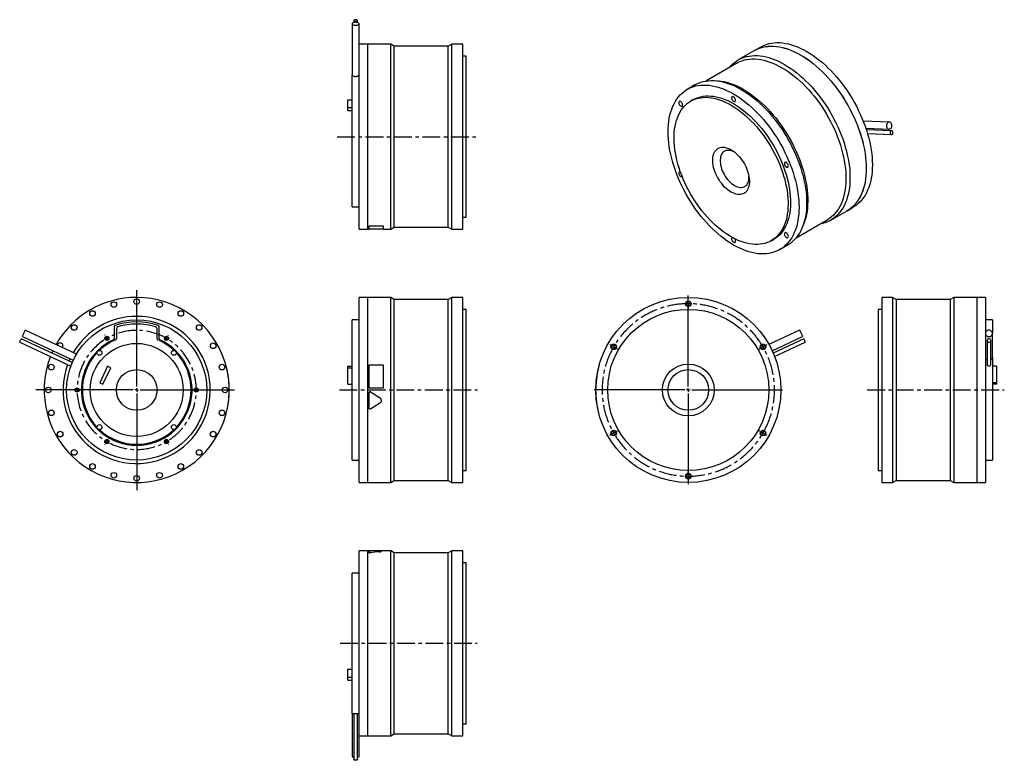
# Model space of a CAD drawing. Extents: x 141 to 1546, y 80 to 1137.
import ezdxf

# ---------------------------------------------------------------- set-up
doc = ezdxf.new("R2010")
doc.units = 0
doc.header["$LTSCALE"] = 2
doc.header["$MEASUREMENT"] = 0
doc.linetypes.add('CENTERX2', pattern=[20.32, 12.7, -2.54, 2.54, -2.54])
doc.layers.get('0').update_dxf_attribs({"linetype": 'CONTINUOUS'})

# ---------------------------------------------------------------- blocks, each defined once
blk = doc.blocks.new('SW_CENTERMARKSYMBOL_0')
at = {"color": 0, "linetype": 'Continuous'}
for p, q in [((0, 5), (0, 142.4)), ((-5, 0), (-143.9, 0)), ((0, 0), (-2.5, 0)), ((0, 0), (0, 2.5)), ((0, 0), (0, -2.5)), ((0, 0), (2.5, 0)), ((5, 0), (139.4, 0)), ((0, -5), (0, -142.8))]:
    blk.add_line(p, q, dxfattribs=at)
blk = doc.blocks.new('SW_CENTERMARKSYMBOL_2')
at = {"color": 6, "linetype": 'Continuous'}
for p, q in [((-2.5, 4.3), (-2.8, 4.8)), ((0, 0), (-1.2, 2.2)), ((0, 0), (1.2, -2.2)), ((85, 0), (83.8, -2.2)), ((85, 0), (86.2, 2.2)), ((87.5, 4.3), (87.8, 4.8)), ((2.5, -4.3), (2.8, -4.8)), ((82.5, -4.3), (82.2, -4.8)), ((-47.5, -73.6), (-48, -73.6)), ((-42.5, -73.6), (-45, -73.6)), ((-42.5, -73.6), (-40, -73.6)), ((-37.5, -73.6), (-37, -73.6)), ((122.5, -73.6), (122, -73.6)), ((127.5, -73.6), (125, -73.6)), ((127.5, -73.6), (130, -73.6)), ((132.5, -73.6), (133, -73.6)), ((-2.5, -151.6), (-2.8, -152)), ((0, -147.2), (-1.2, -149.4)), ((0, -147.2), (1.2, -145.1)), ((2.5, -142.9), (2.8, -142.5)), ((82.5, -142.9), (82.2, -142.5)), ((85, -147.2), (83.8, -145.1)), ((85, -147.2), (86.2, -149.4)), ((87.5, -151.6), (87.8, -152))]:
    blk.add_line(p, q, dxfattribs=at)
for start, end in [(118.3148, 120), (60, 61.6852), (120, 121.6852), (58.3148, 60), (178.3148, 180), (180, 181.6852), (0, 1.6852), (358.3148, 0), (238.3148, 240), (240, 241.6852), (298.3148, 300), (300, 301.6852)]:
    blk.add_arc((42.5, -73.6), 85, start, end, dxfattribs=at)
at = {"color": 6, "linetype": 'CENTERX2'}
for start, end in [(63.3703, 116.6297), (123.3703, 176.6297), (303.3703, 56.6297), (183.3703, 236.6297), (243.3703, 296.6297)]:
    blk.add_arc((42.5, -73.6), 85, start, end, dxfattribs=at)
blk = doc.blocks.new('SW_CENTERMARKSYMBOL_6')
at = {"color": 0, "linetype": 'Continuous'}
for p, q in [((0, 5), (0, 134.5)), ((-5, 0), (-134.5, 0)), ((0, 0), (-2.5, 0)), ((0, 0), (0, 2.5)), ((0, 0), (0, -2.5)), ((0, 0), (2.5, 0)), ((5, 0), (134.5, 0)), ((0, -5), (0, -134.5))]:
    blk.add_line(p, q, dxfattribs=at)
blk = doc.blocks.new('SW_CENTERMARKSYMBOL_7')
at = {"color": 6, "linetype": 'Continuous'}
for p, q in [((0, 5), (0, 6.5)), ((0, 0), (0, 2.5)), ((0, 0), (0, -2.5)), ((0, -5), (0, -6.5)), ((-110.9, -59), (-112.2, -58.2)), ((-106.5, -61.5), (-108.7, -60.2)), ((-106.5, -61.5), (-104.4, -62.8)), ((-102.2, -64), (-100.9, -64.8)), ((102.2, -64), (100.9, -64.8)), ((106.5, -61.5), (104.4, -62.8)), ((106.5, -61.5), (108.7, -60.2)), ((110.9, -59), (112.2, -58.2)), ((-102.2, -182), (-100.9, -181.2)), ((102.2, -182), (100.9, -181.2)), ((-110.9, -187), (-112.2, -187.8)), ((-106.5, -184.5), (-108.7, -185.8)), ((-106.5, -184.5), (-104.4, -183.2)), ((106.5, -184.5), (104.4, -183.2)), ((106.5, -184.5), (108.7, -185.8)), ((110.9, -187), (112.2, -187.8)), ((0, -241), (0, -239.5)), ((0, -246), (0, -243.5)), ((0, -246), (0, -248.5)), ((0, -251), (0, -252.5))]:
    blk.add_line(p, q, dxfattribs=at)
for start, end in [(90, 91.1645), (88.8355, 90), (150, 151.1645), (148.8355, 150), (30, 31.1645), (28.8355, 30), (208.8355, 210), (330, 331.1645), (210, 211.1645), (328.8355, 330), (268.8355, 270), (270, 271.1645)]:
    blk.add_arc((0, -123), 123, start, end, dxfattribs=at)
at = {"color": 6, "linetype": 'CENTERX2'}
for start, end in [(92.3291, 147.6709), (32.3291, 87.6709), (152.3291, 207.6709), (332.3291, 27.6709), (212.3291, 327.6709)]:
    blk.add_arc((0, -123), 123, start, end, dxfattribs=at)

msp = doc.modelspace()

# ---------------------------------------------------------------- linework, layer by layer
at = {"color": 7, "linetype": 'Continuous'}
for p, q in [((615.4, 1130.8), (615.4, 1058.2)), ((617.8, 1135.5), (617.8, 1132.6)), ((623.1, 1132.6), (623.1, 1135.5)), ((625.4, 1087.2), (625.4, 1130.8)), ((637.7, 1101.8), (625.4, 1101.8)), ((637.7, 969.8), (637.7, 1101.8)), ((637.8, 1100.8), (637.7, 1100.8)), ((670.5, 1101.8), (637.8, 1101.8)), ((637.8, 969.8), (637.8, 1101.8)), ((675.7, 1098.8), (670.5, 1101.8)), ((670.5, 969.8), (670.5, 1101.8)), ((752.7, 1098.8), (675.7, 1098.8)), ((675.7, 969.8), (675.7, 1098.8)), ((757.9, 1101.8), (752.7, 1098.8)), ((752.7, 969.8), (752.7, 1098.8)), ((773.4, 1101.8), (757.9, 1101.8)), ((757.9, 969.8), (757.9, 1101.8)), ((773.4, 969.8), (773.4, 1101.8)), ((1198.3, 1097.7), (1189.6, 1092.7)), ((625.4, 969.8), (625.4, 1087.2)), ((778.4, 1084.8), (773.4, 1084.8)), ((778.4, 969.8), (778.4, 1084.8)), ((1189.5, 1092.7), (1166.4, 1079.3)), ((1164.2, 1074.6), (1120.1, 1049.1)), ((615.4, 969.8), (615.4, 1058.2)), ((1104.6, 1043.7), (1093.6, 1037.3)), ((1141.7, 1048.6), (1137.3, 1049.3)), ((609.4, 1022.4), (615.4, 1022.4)), ((609.4, 1011.4), (609.4, 1022.4)), ((609.4, 1011.4), (615.4, 1011.4)), ((609.4, 1006.9), (609.4, 1011.4)), ((1102.1, 1022.6), (1098.6, 1020.6)), ((609.4, 1006.9), (615.4, 1006.9)), ((1381.8, 990.6), (1344.6, 992)), ((615.4, 869.8), (615.4, 969.8)), ((625.4, 837.8), (625.4, 969.8)), ((637.7, 837.8), (637.7, 969.8)), ((637.8, 837.8), (637.8, 969.8)), ((670.5, 837.8), (670.5, 969.8)), ((675.7, 840.8), (675.7, 969.8)), ((752.7, 840.8), (752.7, 969.8)), ((757.9, 837.8), (757.9, 969.8)), ((773.4, 837.8), (773.4, 969.8)), ((778.4, 854.8), (778.4, 969.8)), ((1348.3, 981.9), (1381.5, 980.6)), ((1385.1, 978), (1349.1, 979.4)), ((1350.7, 974.1), (1384.9, 972.7)), ((615.4, 869.8), (625.4, 869.8)), ((1298.4, 850.7), (1321.5, 864)), ((1321.6, 864.1), (1330.3, 869.1)), ((639.7, 842.8), (659.7, 842.8)), ((639.7, 842.8), (639.7, 842.7)), ((639.7, 837.7), (639.7, 842.7)), ((639.7, 842.7), (659.7, 842.7)), ((659.7, 842.8), (659.7, 842.7)), ((659.7, 842.7), (659.7, 837.7)), ((773.4, 854.8), (778.4, 854.8)), ((1249.1, 825.7), (1293.2, 851.2)), ((1257.8, 840.5), (1259.5, 844.7)), ((625.4, 837.8), (637.7, 837.8)), ((637.7, 838.8), (637.8, 838.8)), ((637.8, 837.8), (639.7, 837.8)), ((659.7, 837.7), (639.7, 837.7)), ((659.7, 837.8), (670.5, 837.8)), ((670.5, 837.8), (675.7, 840.8)), ((675.7, 840.8), (752.7, 840.8)), ((752.7, 840.8), (757.9, 837.8)), ((757.9, 837.8), (773.4, 837.8)), ((1213.6, 821.4), (1217.1, 823.4)), ((1225.6, 808.7), (1236.6, 815)), ((637.7, 740.5), (625.4, 740.5)), ((625.4, 476.5), (625.4, 740.5)), ((637.7, 476.5), (637.7, 740.5)), ((637.8, 739.5), (637.7, 739.5)), ((670.5, 740.5), (637.8, 740.5)), ((637.8, 476.5), (637.8, 740.5)), ((675.7, 737.5), (670.5, 740.5)), ((670.5, 476.5), (670.5, 740.5)), ((752.7, 737.5), (675.7, 737.5)), ((675.7, 479.5), (675.7, 737.5)), ((757.9, 740.5), (752.7, 737.5)), ((752.7, 479.5), (752.7, 737.5)), ((773.4, 740.5), (757.9, 740.5)), ((757.9, 476.5), (757.9, 740.5)), ((773.4, 476.5), (773.4, 740.5)), ((1386.4, 740.5), (1370.9, 740.5)), ((1370.9, 740.5), (1370.9, 476.5)), ((1391.6, 737.5), (1386.4, 740.5)), ((1386.4, 740.5), (1386.4, 476.5)), ((1468.6, 737.5), (1391.6, 737.5)), ((1391.6, 737.5), (1391.6, 479.5)), ((1473.8, 740.5), (1468.6, 737.5)), ((1468.6, 737.5), (1468.6, 479.5)), ((1506.5, 740.5), (1473.8, 740.5)), ((1473.8, 740.5), (1473.8, 476.5)), ((1506.5, 740.5), (1506.5, 476.5)), ((1506.6, 739.5), (1506.5, 739.5)), ((1518.9, 740.5), (1506.6, 740.5)), ((1506.6, 740.5), (1506.6, 476.5)), ((1518.9, 740.5), (1518.9, 689.2)), ((778.4, 723.5), (773.4, 723.5)), ((778.4, 493.5), (778.4, 723.5)), ((1370.9, 723.5), (1365.9, 723.5)), ((1365.9, 723.5), (1365.9, 493.5)), ((625.4, 708.5), (615.4, 708.5)), ((615.4, 508.5), (615.4, 708.5)), ((1528.9, 708.5), (1518.9, 708.5)), ((1528.9, 708.5), (1528.9, 689.2)), ((222.2, 659.7), (149.3, 693.7)), ((276.2, 698.7), (276.2, 682)), ((279.2, 695.7), (279.2, 681.7)), ((337.2, 681.7), (337.2, 695.7)), ((340.2, 682), (340.2, 698.7)), ((1253.9, 693.7), (1210.1, 673.2)), ((1518.9, 689.2), (1518.9, 668.8)), ((1528.9, 655.3), (1528.9, 689.2)), ((141.3, 676.6), (214.2, 642.6)), ((216.1, 647.6), (143.6, 681.4)), ((145.1, 684.6), (217.6, 650.8)), ((1214.7, 664.3), (1258.2, 684.6)), ((1259.7, 681.4), (1216.1, 661.1)), ((1218.1, 656.2), (1261.9, 676.6)), ((1521.3, 679), (1521.3, 645.1)), ((1526.6, 645.1), (1526.6, 679)), ((1518.9, 668.8), (1518.9, 476.5)), ((213, 652.9), (211.6, 649.7)), ((219.7, 655), (219.8, 655.3)), ((1528.9, 655.3), (1528.9, 508.5)), ((266.5, 642.3), (255.5, 618.7)), ((260.1, 616.6), (271.1, 640.2)), ((271.1, 640.2), (266.5, 642.3)), ((435.2, 644.5), (435.3, 644.5)), ((609.4, 642.3), (615.4, 642.3)), ((609.4, 640.2), (609.4, 642.3)), ((609.4, 640.2), (615.4, 640.2)), ((609.4, 616.6), (609.4, 640.2)), ((639.7, 644.5), (659.7, 644.5)), ((639.7, 611), (639.7, 644.5)), ((659.7, 644.5), (659.7, 611)), ((1534.9, 642.3), (1528.9, 642.3)), ((1534.9, 642.3), (1534.9, 618.7)), ((255.5, 618.7), (260.1, 616.6)), ((1534.9, 618.7), (1528.9, 618.7)), ((1534.9, 618.7), (1534.9, 616.6)), ((440.1, 611), (440.2, 611)), ((440.1, 604.8), (440.2, 604.8)), ((609.4, 616.6), (615.4, 616.6)), ((659.7, 611), (639.7, 611)), ((659.7, 611), (639.7, 611)), ((639.7, 611), (639.7, 611)), ((639.7, 604.8), (639.7, 604.8)), ((639.7, 582.2), (639.7, 604.8)), ((641.6, 605.8), (641.6, 605.8)), ((641.6, 605.8), (654.5, 597.8)), ((641.6, 605.8), (654.5, 597.9)), ((659.7, 611), (659.7, 611)), ((963.1, 611), (963, 611)), ((963.1, 605.8), (963, 605.8)), ((1534.9, 616.6), (1528.9, 616.6)), ((654.5, 597.9), (654.5, 597.8)), ((963.5, 597.9), (963.4, 597.8)), ((437.5, 582.2), (437.6, 582.2)), ((654.5, 589.2), (641.6, 581.2)), ((964.5, 589.2), (964.4, 589.2)), ((965.9, 581.2), (965.8, 581.2)), ((615.4, 508.5), (625.4, 508.5)), ((1518.9, 508.5), (1528.9, 508.5)), ((773.4, 493.5), (778.4, 493.5)), ((1365.9, 493.5), (1370.9, 493.5)), ((670.5, 476.5), (675.7, 479.5)), ((675.7, 479.5), (752.7, 479.5)), ((752.7, 479.5), (757.9, 476.5)), ((1386.4, 476.5), (1391.6, 479.5)), ((1391.6, 479.5), (1468.6, 479.5)), ((1468.6, 479.5), (1473.8, 476.5)), ((625.4, 476.5), (637.7, 476.5)), ((637.7, 477.5), (637.8, 477.5)), ((637.8, 476.5), (670.5, 476.5)), ((757.9, 476.5), (773.4, 476.5)), ((1370.9, 476.5), (1386.4, 476.5)), ((1473.8, 476.5), (1506.5, 476.5)), ((1506.5, 477.5), (1506.6, 477.5)), ((1506.6, 476.5), (1518.9, 476.5)), ((637.7, 379.1), (625.4, 379.1)), ((625.4, 115.1), (625.4, 379.1)), ((637.7, 115.1), (637.7, 379.1)), ((637.8, 378.1), (637.7, 378.1)), ((639.7, 379.1), (637.8, 379.1)), ((637.8, 115.1), (637.8, 379.1)), ((639.7, 376.5), (639.7, 379.1)), ((659.7, 379.1), (639.7, 379.1)), ((639.7, 376.4), (639.7, 376.5)), ((641.6, 376.2), (641.6, 376.3)), ((670.5, 379.1), (645.5, 379.1)), ((654.5, 377.6), (654.5, 377.7)), ((659.7, 379.1), (659.7, 379.1)), ((675.7, 376.1), (670.5, 379.1)), ((670.5, 115.1), (670.5, 379.1)), ((752.7, 376.1), (675.7, 376.1)), ((675.7, 118.1), (675.7, 376.1)), ((757.9, 379.1), (752.7, 376.1)), ((752.7, 118.1), (752.7, 376.1)), ((773.4, 379.1), (757.9, 379.1)), ((757.9, 115.1), (757.9, 379.1)), ((773.4, 115.1), (773.4, 379.1)), ((778.4, 362.1), (773.4, 362.1)), ((778.4, 132.1), (778.4, 362.1)), ((625.4, 347.1), (615.4, 347.1)), ((615.4, 147.1), (615.4, 347.1)), ((609.4, 210), (615.4, 210)), ((609.4, 199), (609.4, 210)), ((609.4, 199), (615.4, 199)), ((609.4, 194.4), (609.4, 199)), ((609.4, 194.4), (615.4, 194.4)), ((615.4, 147.1), (625.4, 147.1)), ((615.4, 147.1), (615.4, 86.1)), ((617.8, 147.1), (617.8, 81.3)), ((623.1, 81.3), (623.1, 147.1)), ((773.4, 132.1), (778.4, 132.1)), ((625.4, 115.1), (637.7, 115.1)), ((625.4, 86.1), (625.4, 115.1)), ((637.7, 116.1), (637.8, 116.1)), ((637.8, 115.1), (670.5, 115.1)), ((670.5, 115.1), (675.7, 118.1)), ((675.7, 118.1), (752.7, 118.1)), ((752.7, 118.1), (757.9, 115.1)), ((757.9, 115.1), (773.4, 115.1))]:
    msp.add_line(p, q, dxfattribs=at)
at = {"color": 6, "linetype": 'CENTERX2'}
for p, q in [((594, 969.8), (797, 969.8)), ((597.4, 608.5), (794.4, 608.5)), ((1350.4, 608.5), (1545.8, 608.5)), ((598.3, 247.1), (794.1, 247.1))]:
    msp.add_line(p, q, dxfattribs=at)
at = {"color": 6, "linetype": 'Continuous'}
msp.add_line((968.1, 644.5), (968, 644.5), dxfattribs=at)
at = {"color": 7, "linetype": 'Continuous'}
for points in [[(620.4, 1128.7), (621.7, 1128.8), (622.8, 1129), (623.9, 1129.3), (624.7, 1129.7), (625.2, 1130.2), (625.4, 1130.7), (625.3, 1131.2), (625, 1131.7), (624.3, 1132.2), (623.4, 1132.5), (622.3, 1132.8), (621.1, 1132.9), (619.8, 1132.9), (618.6, 1132.8), (617.5, 1132.5), (616.6, 1132.2), (615.9, 1131.7), (615.5, 1131.2), (615.4, 1130.7), (615.7, 1130.2), (616.2, 1129.7), (617, 1129.3), (618, 1129), (619.2, 1128.8), (620.4, 1128.7)], [(620.4, 1134.4), (621.3, 1134.5), (622.1, 1134.7), (622.7, 1135), (623, 1135.3), (623, 1135.7), (622.7, 1136.1), (622.1, 1136.4), (621.3, 1136.6), (620.4, 1136.7), (619.5, 1136.6), (618.7, 1136.4), (618.1, 1136.1), (617.8, 1135.7), (617.8, 1135.3), (618.1, 1135), (618.7, 1134.7), (619.5, 1134.5), (620.4, 1134.4)], [(1189.5, 1092.7), (1191.1, 1093.6), (1194.4, 1095.1), (1197.8, 1096.4), (1201.4, 1097.4), (1205, 1098.2), (1208.8, 1098.6), (1212.7, 1098.9), (1216.7, 1098.8), (1220.8, 1098.5), (1225, 1097.8), (1229.2, 1097), (1233.5, 1095.8), (1237.8, 1094.4), (1242.2, 1092.7), (1246.6, 1090.8), (1251.1, 1088.6), (1255.5, 1086.1)], [(1189.6, 1092.7), (1191.2, 1093.6), (1194.4, 1095.1), (1197.9, 1096.4), (1201.4, 1097.5), (1205.1, 1098.2), (1208.9, 1098.7), (1212.8, 1098.9), (1216.8, 1098.8), (1220.9, 1098.5), (1225, 1097.9), (1229.3, 1097), (1233.6, 1095.9), (1237.9, 1094.4), (1242.3, 1092.8), (1246.7, 1090.8), (1251.1, 1088.6), (1255.6, 1086.2)], [(1198.3, 1097.7), (1199.9, 1098.6), (1203.1, 1100.2), (1206.6, 1101.5), (1210.1, 1102.5), (1213.8, 1103.2), (1217.6, 1103.7), (1221.5, 1103.9), (1225.5, 1103.9), (1229.6, 1103.5), (1233.7, 1102.9), (1238, 1102), (1242.3, 1100.9), (1246.6, 1099.5), (1251, 1097.8), (1255.4, 1095.8), (1259.8, 1093.6), (1264.3, 1091.2)], [(1153.9, 1068.7), (1156.3, 1071.4), (1159, 1074), (1161.8, 1076.3), (1164.8, 1078.4), (1168, 1080.2), (1171.3, 1081.8), (1174.7, 1083), (1178.2, 1084.1), (1181.9, 1084.8), (1185.7, 1085.3), (1189.6, 1085.5), (1193.6, 1085.4), (1197.7, 1085.1), (1201.8, 1084.5), (1206.1, 1083.6), (1210.4, 1082.5), (1214.7, 1081), (1219.1, 1079.4), (1223.5, 1077.4), (1227.9, 1075.2), (1232.4, 1072.8)], [(1255.5, 1086.1), (1259.9, 1083.5), (1264.4, 1080.5), (1268.8, 1077.4), (1273.2, 1074), (1277.5, 1070.4), (1281.8, 1066.6), (1286, 1062.6), (1290.2, 1058.4), (1294.3, 1054), (1298.3, 1049.5), (1302.2, 1044.8), (1306, 1039.9), (1309.6, 1034.9), (1313.2, 1029.8), (1316.6, 1024.5), (1319.9, 1019.2), (1323.1, 1013.7), (1326, 1008.2), (1328.9, 1002.6), (1331.5, 997), (1334, 991.3), (1336.3, 985.6), (1338.5, 979.9), (1340.4, 974.1), (1342.2, 968.4), (1343.7, 962.7), (1345.1, 957), (1346.2, 951.4), (1347.2, 945.9), (1347.9, 940.4), (1348.4, 935), (1348.7, 929.7), (1348.8, 924.5), (1348.7, 919.4), (1348.4, 914.5), (1347.9, 909.7), (1347.2, 905.1), (1346.2, 900.6), (1345.1, 896.3), (1343.7, 892.2), (1342.2, 888.3), (1340.4, 884.6), (1338.5, 881.1), (1336.3, 877.8), (1334, 874.8), (1331.5, 872), (1328.9, 869.4), (1326, 867.1), (1323.1, 865), (1321.5, 864)], [(1255.6, 1086.2), (1260, 1083.5), (1264.4, 1080.6), (1268.9, 1077.4), (1273.2, 1074), (1277.6, 1070.4), (1281.9, 1066.6), (1286.1, 1062.6), (1290.3, 1058.4), (1294.3, 1054.1), (1298.3, 1049.5), (1302.2, 1044.8), (1306, 1039.9), (1309.7, 1034.9), (1313.3, 1029.8), (1316.7, 1024.6), (1320, 1019.2), (1323.1, 1013.8), (1326.1, 1008.3), (1328.9, 1002.7), (1331.6, 997), (1334.1, 991.3), (1336.4, 985.6), (1338.5, 979.9), (1340.5, 974.2), (1342.2, 968.4), (1343.8, 962.7), (1345.1, 957.1), (1346.3, 951.5), (1347.2, 945.9), (1348, 940.4), (1348.5, 935), (1348.8, 929.7), (1348.9, 924.5), (1348.8, 919.5), (1348.5, 914.5), (1348, 909.7), (1347.2, 905.1), (1346.3, 900.6), (1345.1, 896.3), (1343.8, 892.2), (1342.2, 888.3), (1340.5, 884.6), (1338.5, 881.1), (1336.4, 877.8), (1334.1, 874.8), (1331.6, 872), (1328.9, 869.4), (1326.1, 867.1), (1323.1, 865), (1321.6, 864.1)], [(1264.3, 1091.2), (1268.7, 1088.5), (1273.1, 1085.6), (1277.6, 1082.4), (1281.9, 1079.1), (1286.3, 1075.5), (1290.6, 1071.7), (1294.8, 1067.7), (1299, 1063.5), (1303, 1059.1), (1307, 1054.5), (1310.9, 1049.8), (1314.7, 1045), (1318.4, 1040), (1322, 1034.8), (1325.4, 1029.6), (1328.7, 1024.2), (1331.8, 1018.8), (1334.8, 1013.3), (1337.6, 1007.7), (1340.3, 1002.1), (1342.8, 996.4), (1345.1, 990.7), (1347.2, 984.9), (1349.2, 979.2), (1350.9, 973.5), (1352.5, 967.8), (1353.8, 962.1), (1355, 956.5), (1355.9, 950.9), (1356.7, 945.4), (1357.2, 940), (1357.5, 934.7), (1357.6, 929.5), (1357.5, 924.5), (1357.2, 919.5), (1356.7, 914.8), (1355.9, 910.1), (1355, 905.6), (1353.8, 901.4), (1352.5, 897.3), (1350.9, 893.3), (1349.2, 889.6), (1347.2, 886.1), (1345.1, 882.9), (1342.8, 879.8), (1340.3, 877), (1337.6, 874.4), (1334.8, 872.1), (1331.8, 870), (1330.3, 869.1)], [(1164.2, 1074.6), (1165.4, 1075.3), (1168.6, 1076.8), (1171.9, 1078.1), (1175.4, 1079.2), (1179.1, 1079.9), (1182.8, 1080.4), (1186.6, 1080.6), (1190.5, 1080.6), (1194.6, 1080.3), (1198.6, 1079.7), (1202.8, 1078.8), (1207, 1077.7), (1211.3, 1076.3), (1215.6, 1074.7), (1220, 1072.8), (1224.3, 1070.6), (1228.7, 1068.2)], [(1228.7, 1068.2), (1233.1, 1065.6), (1237.4, 1062.7), (1241.8, 1059.6), (1246.1, 1056.3), (1250.4, 1052.7), (1254.6, 1048.9), (1258.8, 1045), (1262.8, 1040.9), (1266.9, 1036.5), (1270.8, 1032), (1274.6, 1027.4), (1278.3, 1022.6), (1282, 1017.7), (1285.5, 1012.6), (1288.8, 1007.4), (1292, 1002.1), (1295.1, 996.8), (1298, 991.3), (1300.8, 985.8), (1303.4, 980.3), (1305.8, 974.6), (1308.1, 969), (1310.1, 963.4), (1312, 957.7), (1313.7, 952.1), (1315.2, 946.5), (1316.5, 940.9), (1317.6, 935.4), (1318.4, 929.9), (1319.1, 924.5), (1319.6, 919.2), (1319.9, 914.1), (1319.9, 909), (1319.8, 904), (1319.4, 899.2), (1318.8, 894.5), (1318, 890), (1317, 885.6), (1315.8, 881.5), (1314.5, 877.5), (1312.9, 873.7), (1311.1, 870.1), (1309.1, 866.7), (1307, 863.6), (1304.6, 860.7), (1302.1, 858), (1299.4, 855.5), (1296.6, 853.3), (1293.6, 851.4), (1293.2, 851.2)], [(1232.4, 1072.8), (1236.8, 1070.1), (1241.2, 1067.2), (1245.7, 1064), (1250, 1060.7), (1254.4, 1057.1), (1258.7, 1053.2), (1262.9, 1049.2), (1267.1, 1045), (1271.1, 1040.7), (1275.1, 1036.1), (1279, 1031.4), (1282.8, 1026.6), (1286.5, 1021.6), (1290.1, 1016.4), (1293.5, 1011.2), (1296.8, 1005.8), (1299.9, 1000.4), (1302.9, 994.9), (1305.7, 989.3), (1308.4, 983.6), (1310.9, 978), (1313.2, 972.2), (1315.3, 966.5), (1317.3, 960.8), (1319, 955), (1320.6, 949.3), (1321.9, 943.7), (1323.1, 938.1), (1324, 932.5), (1324.8, 927), (1325.3, 921.6), (1325.6, 916.3), (1325.7, 911.1), (1325.6, 906.1), (1325.3, 901.1), (1324.8, 896.3), (1324, 891.7), (1323.1, 887.2), (1321.9, 882.9), (1320.6, 878.8), (1319, 874.9), (1317.3, 871.2), (1315.3, 867.7), (1313.2, 864.5), (1310.9, 861.4), (1308.4, 858.6), (1305.7, 856), (1302.9, 853.7), (1299.9, 851.6), (1296.8, 849.8), (1293.5, 848.3), (1290.1, 847), (1286.5, 846), (1282.9, 845.2)], [(1159.6, 1030.8), (1164.1, 1028.1), (1168.5, 1025.2), (1172.9, 1022), (1177.3, 1018.6), (1181.6, 1015.1), (1185.9, 1011.2), (1190.1, 1007.2), (1194.3, 1003), (1198.4, 998.7), (1202.4, 994.1), (1206.3, 989.4), (1210.1, 984.6), (1213.8, 979.6), (1217.3, 974.4), (1220.7, 969.2), (1224, 963.8), (1227.2, 958.4), (1230.2, 952.9), (1233, 947.3), (1235.6, 941.6), (1238.1, 936), (1240.4, 930.2), (1242.6, 924.5), (1244.5, 918.8), (1246.3, 913), (1247.8, 907.3), (1249.2, 901.7), (1250.3, 896.1), (1251.3, 890.5), (1252, 885), (1252.5, 879.6), (1252.8, 874.3), (1253, 869.1), (1252.8, 864.1), (1252.5, 859.1), (1252, 854.3), (1251.3, 849.7), (1250.3, 845.2), (1249.2, 840.9), (1247.8, 836.8), (1246.3, 832.9), (1244.5, 829.2), (1242.6, 825.7), (1240.4, 822.5), (1238.1, 819.4), (1235.6, 816.6), (1233, 814), (1230.2, 811.7), (1227.2, 809.6), (1224, 807.8), (1220.7, 806.3), (1217.3, 805), (1213.8, 804), (1210.1, 803.2), (1206.3, 802.7), (1202.4, 802.5), (1198.4, 802.6), (1194.3, 802.9), (1190.1, 803.5), (1185.9, 804.4), (1181.6, 805.6), (1177.3, 807), (1172.9, 808.7), (1168.5, 810.6), (1164.1, 812.8), (1159.6, 815.2), (1155.2, 817.9), (1150.7, 820.8), (1146.3, 824), (1142, 827.4), (1137.6, 831), (1133.3, 834.8), (1129.1, 838.8), (1124.9, 843), (1120.8, 847.4), (1116.8, 851.9), (1112.9, 856.6), (1109.2, 861.5), (1105.5, 866.5), (1101.9, 871.6), (1098.5, 876.8), (1095.2, 882.2), (1092.1, 887.6), (1089.1, 893.1), (1086.2, 898.7), (1083.6, 904.4), (1081.1, 910.1), (1078.8, 915.8), (1076.7, 921.5), (1074.7, 927.2), (1073, 933), (1071.4, 938.7), (1070.1, 944.3), (1068.9, 950), (1068, 955.5), (1067.2, 961), (1066.7, 966.4), (1066.4, 971.7), (1066.3, 976.9), (1066.4, 982), (1066.7, 986.9), (1067.2, 991.7), (1068, 996.3), (1068.9, 1000.8), (1070.1, 1005.1), (1071.4, 1009.2), (1073, 1013.1), (1074.7, 1016.8), (1076.7, 1020.3), (1078.8, 1023.6), (1081.1, 1026.6), (1083.6, 1029.4), (1086.2, 1032), (1089.1, 1034.3), (1092.1, 1036.4), (1095.2, 1038.2), (1098.5, 1039.8), (1101.9, 1041), (1105.5, 1042.1), (1109.2, 1042.8), (1112.9, 1043.3), (1116.8, 1043.5), (1120.8, 1043.4), (1124.9, 1043.1), (1129.1, 1042.5), (1133.3, 1041.6), (1137.6, 1040.5), (1142, 1039), (1146.3, 1037.4), (1150.7, 1035.4), (1155.2, 1033.2), (1159.6, 1030.8)], [(1104.6, 1043.7), (1106.2, 1044.5), (1109.5, 1046.1), (1112.9, 1047.4), (1116.4, 1048.4), (1120.1, 1049.1), (1123.9, 1049.6), (1127.8, 1049.8), (1131.8, 1049.8), (1135.9, 1049.4), (1140.1, 1048.8), (1144.3, 1047.9), (1148.6, 1046.8), (1152.9, 1045.4), (1157.3, 1043.7), (1161.7, 1041.8), (1166.1, 1039.6), (1170.6, 1037.1)], [(1156.1, 1014.9), (1160.2, 1012.4), (1164.4, 1009.6), (1168.5, 1006.6), (1172.6, 1003.4), (1176.6, 1000), (1180.6, 996.3), (1184.5, 992.5), (1188.4, 988.5), (1192.2, 984.3), (1195.8, 979.9), (1199.4, 975.4), (1202.9, 970.8), (1206.2, 966), (1209.4, 961.1), (1212.5, 956.1), (1215.4, 951), (1218.2, 945.8), (1220.8, 940.6), (1223.2, 935.3), (1225.4, 929.9), (1227.5, 924.6), (1229.4, 919.2), (1231.1, 913.9), (1232.6, 908.5), (1233.9, 903.2), (1235, 898), (1235.9, 892.8), (1236.6, 887.6), (1237.1, 882.6), (1237.3, 877.7), (1237.4, 872.8), (1237.2, 868.1), (1236.9, 863.6), (1236.3, 859.2), (1235.5, 854.9), (1234.5, 850.8), (1233.3, 846.9), (1231.9, 843.2), (1230.3, 839.7), (1228.5, 836.4), (1226.5, 833.4), (1224.3, 830.5), (1222, 827.9), (1219.5, 825.6), (1216.8, 823.4), (1213.9, 821.6), (1211, 820), (1207.8, 818.7), (1204.5, 817.6), (1201.1, 816.8), (1197.6, 816.3), (1194, 816), (1190.3, 816), (1186.5, 816.3), (1182.6, 816.9), (1178.6, 817.7), (1174.6, 818.8), (1170.5, 820.2), (1166.4, 821.9), (1162.3, 823.7), (1158.2, 825.9), (1154, 828.3), (1149.9, 830.9), (1145.7, 833.8), (1141.6, 836.9), (1137.6, 840.2), (1133.5, 843.8), (1129.6, 847.5), (1125.7, 851.4), (1121.9, 855.5), (1118.1, 859.8), (1114.5, 864.2), (1111, 868.8), (1107.6, 873.5), (1104.3, 878.4), (1101.2, 883.3), (1098.2, 888.4), (1095.4, 893.5), (1092.7, 898.7), (1090.2, 904), (1087.8, 909.3), (1085.7, 914.7), (1083.7, 920), (1081.9, 925.4), (1080.3, 930.7), (1078.9, 936.1), (1077.7, 941.4), (1076.7, 946.6), (1075.9, 951.7), (1075.3, 956.8), (1074.9, 961.8), (1074.8, 966.7), (1074.8, 971.5), (1075.1, 976.1), (1075.6, 980.6), (1076.3, 984.9), (1077.1, 989.1), (1078.2, 993.1), (1079.5, 996.9), (1081.1, 1000.5), (1082.8, 1003.9), (1084.6, 1007.1), (1086.7, 1010), (1089, 1012.7), (1091.4, 1015.2), (1094, 1017.5), (1096.8, 1019.5), (1099.7, 1021.2), (1102.8, 1022.6), (1106, 1023.8), (1109.3, 1024.8), (1112.8, 1025.4), (1116.3, 1025.8), (1120, 1026), (1123.8, 1025.8), (1127.6, 1025.4), (1131.5, 1024.7), (1135.5, 1023.7), (1139.6, 1022.4), (1143.7, 1020.9), (1147.8, 1019.2), (1151.9, 1017.1), (1156.1, 1014.9)], [(1102.1, 1022.6), (1103.2, 1023.2), (1106.3, 1024.7), (1109.5, 1025.9), (1112.8, 1026.8), (1116.3, 1027.5), (1119.9, 1027.9), (1123.5, 1028), (1127.3, 1027.8), (1131.2, 1027.4), (1135.1, 1026.7), (1139.1, 1025.7), (1143.1, 1024.5), (1147.2, 1023), (1151.3, 1021.2), (1155.5, 1019.2), (1159.6, 1016.9)], [(1162.4, 1021.8), (1162.3, 1022.8), (1162, 1023.7), (1161.5, 1024.7), (1160.9, 1025.6), (1160.2, 1026.3), (1159.4, 1026.8), (1158.7, 1027.1), (1158, 1027.1), (1157.4, 1026.8), (1157, 1026.2), (1156.8, 1025.5), (1156.8, 1024.6), (1157, 1023.6), (1157.4, 1022.7), (1158, 1021.7), (1158.7, 1020.9), (1159.4, 1020.3), (1160.2, 1019.9), (1160.9, 1019.8), (1161.5, 1019.9), (1162, 1020.4), (1162.3, 1021), (1162.4, 1021.8)], [(1170.6, 1037.1), (1175, 1034.4), (1179.5, 1031.5), (1183.9, 1028.4), (1188.2, 1025), (1192.6, 1021.4), (1196.9, 1017.6), (1201.1, 1013.6), (1205.3, 1009.4), (1209.4, 1005), (1213.3, 1000.5), (1217.2, 995.7), (1221, 990.9), (1224.7, 985.9), (1228.3, 980.8), (1231.7, 975.5), (1235, 970.2), (1238.1, 964.7), (1241.1, 959.2), (1243.9, 953.6), (1246.6, 948), (1249.1, 942.3), (1251.4, 936.6), (1253.5, 930.8), (1255.5, 925.1), (1257.2, 919.4), (1258.8, 913.7), (1260.1, 908), (1261.3, 902.4), (1262.2, 896.8), (1263, 891.3), (1263.5, 885.9), (1263.8, 880.6), (1263.9, 875.5), (1263.8, 870.4), (1263.5, 865.5), (1263, 860.7), (1262.2, 856), (1261.3, 851.6), (1260.1, 847.3), (1258.8, 843.2), (1257.2, 839.3), (1255.5, 835.6), (1253.5, 832.1), (1251.4, 828.8), (1249.1, 825.7), (1246.6, 822.9), (1243.9, 820.4), (1241.1, 818), (1238.1, 816), (1236.6, 815)], [(1174.3, 1036.8), (1178.6, 1034.1), (1183, 1031.3), (1187.3, 1028.2), (1191.6, 1024.8), (1195.9, 1021.3), (1200.1, 1017.5), (1204.3, 1013.6), (1208.4, 1009.4), (1212.4, 1005.1), (1216.3, 1000.6), (1220.2, 996), (1223.9, 991.2), (1227.5, 986.2), (1231, 981.2), (1234.4, 976), (1237.6, 970.7), (1240.7, 965.3), (1243.6, 959.9), (1246.3, 954.4), (1248.9, 948.8), (1251.4, 943.2), (1253.6, 937.6), (1255.7, 931.9), (1257.6, 926.3), (1259.2, 920.7), (1260.7, 915), (1262, 909.5), (1263.1, 904), (1264, 898.5), (1264.7, 893.1), (1265.1, 887.8), (1265.4, 882.6), (1265.5, 877.5), (1265.3, 872.6), (1264.9, 867.8), (1264.4, 863.1), (1263.6, 858.6), (1262.6, 854.2), (1261.4, 850), (1260, 846.1), (1259.5, 844.7)], [(1085.7, 1018.7), (1085, 1019.5), (1084.2, 1020), (1083.5, 1020.3), (1082.8, 1020.3), (1082.2, 1020.1), (1081.8, 1019.6), (1081.5, 1018.9), (1081.5, 1018), (1081.7, 1017.1), (1082, 1016.1), (1082.6, 1015.1), (1083.2, 1014.3), (1084, 1013.7), (1084.7, 1013.2), (1085.5, 1013.1), (1086.1, 1013.2), (1086.6, 1013.5), (1087, 1014.1), (1087.1, 1014.9), (1087, 1015.9), (1086.8, 1016.8), (1086.3, 1017.8), (1085.7, 1018.7)], [(1159.6, 1016.9), (1163.8, 1014.4), (1167.9, 1011.6), (1172, 1008.6), (1176.1, 1005.4), (1180.2, 1002), (1184.2, 998.4), (1188.1, 994.5), (1191.9, 990.5), (1195.7, 986.3), (1199.4, 982), (1202.9, 977.5), (1206.4, 972.8), (1209.7, 968), (1212.9, 963.1), (1216, 958.1), (1218.9, 953), (1221.7, 947.8), (1224.3, 942.6), (1226.7, 937.3), (1229, 932), (1231.1, 926.6), (1232.9, 921.3), (1234.6, 915.9), (1236.1, 910.6), (1237.5, 905.3), (1238.6, 900), (1239.4, 894.8), (1240.1, 889.7), (1240.6, 884.6), (1240.9, 879.7), (1240.9, 874.9), (1240.8, 870.2), (1240.4, 865.6), (1239.8, 861.2), (1239, 856.9), (1238, 852.9), (1236.8, 849), (1235.4, 845.3), (1233.8, 841.8), (1232, 838.5), (1230, 835.4), (1227.9, 832.6), (1225.5, 830), (1223, 827.6), (1220.3, 825.5), (1217.5, 823.6), (1217.1, 823.4)], [(1380.2, 990.2), (1379.3, 989.5), (1378.6, 988.6), (1378.1, 987.5), (1377.9, 986.3), (1377.8, 985.1), (1378, 983.8), (1378.5, 982.7), (1379.1, 981.8), (1379.9, 981.1), (1380.8, 980.7), (1381.7, 980.6), (1382.7, 980.8), (1383.6, 981.3), (1384.3, 982.1), (1384.9, 983.1), (1385.3, 984.3), (1385.5, 985.5), (1385.4, 986.7), (1385.1, 987.9), (1384.5, 988.9), (1383.8, 989.8), (1383, 990.3), (1382, 990.6), (1381.1, 990.5), (1380.2, 990.2)], [(1384.2, 977.8), (1383.6, 977.3), (1383.2, 976.5), (1383, 975.6), (1383, 974.7), (1383.3, 973.9), (1383.8, 973.2), (1384.4, 972.8), (1385.1, 972.7), (1385.8, 973), (1386.4, 973.5), (1386.8, 974.2), (1387, 975.1), (1387, 976), (1386.7, 976.9), (1386.2, 977.5), (1385.6, 977.9), (1384.9, 978), (1384.2, 977.8)], [(1156.1, 890.8), (1153.7, 892.2), (1151.4, 893.9), (1149.1, 895.9), (1146.9, 898), (1144.7, 900.3), (1142.7, 902.8), (1140.7, 905.4), (1138.9, 908.2), (1137.2, 911), (1135.6, 913.9), (1134.2, 916.9), (1133, 920), (1132, 923), (1131.2, 926), (1130.6, 929), (1130.2, 931.9), (1129.9, 934.7), (1129.9, 937.4), (1130.2, 940), (1130.6, 942.4), (1131.2, 944.7), (1132, 946.7), (1133, 948.6), (1134.2, 950.2), (1135.6, 951.6), (1137.2, 952.8), (1138.9, 953.7), (1140.7, 954.3), (1142.7, 954.7), (1144.7, 954.7), (1146.9, 954.6), (1149.1, 954.1), (1151.4, 953.4), (1153.7, 952.4), (1156.1, 951.2), (1158.4, 949.7), (1160.8, 948), (1163, 946.1), (1165.3, 943.9), (1167.4, 941.6), (1169.5, 939.2), (1171.5, 936.5), (1173.3, 933.8), (1175, 930.9), (1176.5, 928), (1177.9, 925), (1179.1, 922), (1180.1, 919), (1181, 915.9), (1181.6, 913), (1182, 910.1), (1182.2, 907.2), (1182.2, 904.5), (1182, 901.9), (1181.6, 899.5), (1181, 897.3), (1180.1, 895.2), (1179.1, 893.4), (1177.9, 891.7), (1176.5, 890.3), (1175, 889.2), (1173.3, 888.3), (1171.5, 887.6), (1169.5, 887.3), (1167.4, 887.2), (1165.3, 887.4), (1163, 887.8), (1160.8, 888.5), (1158.4, 889.5), (1156.1, 890.8)], [(1162.3, 946.7), (1161, 947.5), (1159, 948.6), (1156.9, 949.4), (1154.9, 950), (1152.9, 950.3), (1151.1, 950.3), (1149.3, 950), (1147.7, 949.5), (1146.2, 948.7), (1144.8, 947.7), (1143.6, 946.4), (1142.6, 944.9), (1141.8, 943.2), (1141.2, 941.2), (1140.8, 939.1), (1140.6, 936.8), (1140.6, 934.4), (1140.8, 931.9), (1141.2, 929.4), (1141.8, 926.7), (1142.6, 924), (1143.6, 921.3), (1144.8, 918.7), (1146.2, 916.1), (1147.7, 913.6), (1149.3, 911.2), (1151.1, 908.9), (1152.9, 906.7), (1154.9, 904.8), (1156.9, 903), (1159, 901.5), (1161, 900.1)], [(1236.4, 926.1), (1237, 926.3), (1237.4, 926.7), (1237.7, 927.4), (1237.8, 928.3), (1237.6, 929.2), (1237.3, 930.2), (1236.8, 931.2), (1236.1, 932), (1235.4, 932.7), (1234.6, 933.2), (1233.9, 933.4), (1233.2, 933.3), (1232.7, 933), (1232.3, 932.4), (1232.1, 931.7), (1232.2, 930.8), (1232.4, 929.8), (1232.8, 928.8), (1233.4, 927.9), (1234.1, 927.1), (1234.9, 926.5), (1235.6, 926.2), (1236.4, 926.1)], [(1082.9, 919.9), (1082.3, 919.7), (1081.8, 919.3), (1081.5, 918.6), (1081.5, 917.8), (1081.6, 916.8), (1081.9, 915.8), (1082.5, 914.8), (1083.1, 914), (1083.8, 913.3), (1084.6, 912.8), (1085.4, 912.6), (1086, 912.7), (1086.4, 912.9)], [(1083.8, 919.8), (1083.6, 919.8), (1082.9, 919.9)], [(1161, 900.1), (1163.1, 899.1), (1165.2, 898.2), (1167.2, 897.7), (1169.1, 897.4), (1171, 897.4), (1172.7, 897.6), (1174.4, 898.1), (1175.9, 898.9), (1177.2, 900), (1178.4, 901.3), (1179.4, 902.8), (1180.3, 904.5), (1180.9, 906.4), (1181.3, 908.5), (1181.5, 910.8), (1181.5, 913.2), (1181.5, 913.5)], [(1233.5, 827.3), (1234.2, 826.6), (1235, 826), (1235.8, 825.7), (1236.5, 825.7), (1237, 825.9), (1237.5, 826.4), (1237.7, 827.1), (1237.8, 828), (1237.6, 828.9), (1237.2, 829.9), (1236.7, 830.9), (1236, 831.7), (1235.3, 832.4), (1234.5, 832.8), (1233.8, 833), (1233.1, 832.9), (1232.6, 832.5), (1232.3, 831.9), (1232.1, 831.1), (1232.2, 830.2), (1232.5, 829.2), (1232.9, 828.2), (1233.5, 827.3)], [(1156.8, 824.2), (1156.9, 823.3), (1157.2, 822.3), (1157.7, 821.3), (1158.3, 820.4), (1159, 819.7), (1159.8, 819.2), (1160.6, 819), (1161.2, 819), (1161.8, 819.2), (1162.2, 819.8), (1162.4, 820.5), (1162.4, 821.4), (1162.2, 822.4), (1161.8, 823.4), (1161.3, 824.3)], [(145.1, 684.6), (145.1, 684.7), (145.2, 684.9), (145.5, 685.5), (145.8, 686.3), (146.3, 687.2), (146.8, 688.3), (147.3, 689.4), (147.8, 690.6), (148.3, 691.6), (148.7, 692.5), (149, 693.1), (149.2, 693.6), (149.3, 693.7), (149.3, 693.7)], [(1253.9, 693.7), (1254, 693.6), (1254.2, 693.1), (1254.5, 692.5), (1254.9, 691.6), (1255.4, 690.6), (1255.9, 689.4), (1256.5, 688.3), (1257, 687.2), (1257.4, 686.3), (1257.8, 685.5), (1258, 684.9), (1258.2, 684.7), (1258.2, 684.6)], [(1523.9, 693.7), (1522.7, 693.6), (1521.5, 693.1), (1520.5, 692.5), (1519.7, 691.6), (1519.2, 690.6), (1518.9, 689.4), (1519, 688.3), (1519.4, 687.2), (1520.1, 686.3), (1521, 685.5), (1522.1, 684.9), (1523.3, 684.7), (1524.6, 684.7), (1525.8, 684.9), (1526.9, 685.5), (1527.8, 686.3), (1528.4, 687.2), (1528.8, 688.3), (1528.9, 689.4), (1528.7, 690.6), (1528.1, 691.6), (1527.3, 692.5), (1526.3, 693.1), (1525.2, 693.6), (1523.9, 693.7)], [(141.3, 676.6), (141.4, 676.8), (141.6, 677.2), (141.9, 677.8), (142.2, 678.6), (142.6, 679.4), (143, 680.2), (143.3, 680.9), (143.5, 681.3), (143.6, 681.4), (143.6, 681.4)], [(1259.7, 681.4), (1259.7, 681.3), (1259.9, 680.9), (1260.2, 680.2), (1260.6, 679.4), (1261, 678.6), (1261.3, 677.8), (1261.6, 677.2), (1261.8, 676.8), (1261.9, 676.6)], [(1523.9, 681.4), (1523, 681.3), (1522.2, 680.9), (1521.6, 680.2), (1521.3, 679.4), (1521.3, 678.6), (1521.6, 677.8), (1522.2, 677.2), (1523, 676.8), (1523.9, 676.6), (1524.8, 676.8), (1525.6, 677.2), (1526.2, 677.8), (1526.5, 678.6), (1526.5, 679.4), (1526.2, 680.2), (1525.6, 680.9), (1524.8, 681.3), (1523.9, 681.4)], [(188.6, 664.3), (188.1, 663.3), (187.1, 661.1)], [(195.6, 673.5), (195.2, 672.5), (195.1, 672.3)], [(625.4, 86.1), (625.3, 85.7), (625, 85.2), (624.3, 84.7), (623.4, 84.4), (623.1, 84.3)], [(623.1, 81.3), (623, 81.1), (622.7, 80.8), (622.1, 80.5), (621.3, 80.3), (620.4, 80.2), (619.5, 80.3), (618.7, 80.5), (618.1, 80.8), (617.8, 81.1), (617.8, 81.3)]]:
    msp.add_lwpolyline(points, dxfattribs=at)
for centre, radius in [((275.6, 730.2), 4), ((308.2, 734.5), 4), ((340.8, 730.2), 4), ((1095.1, 608.5), 132), ((245.2, 717.6), 4), ((371.2, 717.6), 4), ((1095.1, 608.5), 115), ((308.2, 608.5), 100), ((219.1, 697.6), 4), ((397.3, 697.6), 4), ((308.2, 608.5), 66.4), ((417.3, 671.5), 4), ((255.1, 661.5), 3.5), ((361.2, 661.5), 3.5), ((186.5, 641.1), 4), ((308.2, 608.5), 29), ((429.9, 641.1), 4), ((1095.1, 608.5), 37), ((1095.1, 608.5), 29), ((182.2, 608.5), 4), ((434.2, 608.5), 4), ((186.5, 575.9), 4), ((429.9, 575.9), 4), ((199.1, 545.5), 4), ((255.1, 555.5), 3.5), ((361.2, 555.5), 3.5), ((417.3, 545.5), 4), ((219.1, 519.4), 4), ((397.3, 519.4), 4), ((245.2, 499.4), 4), ((371.2, 499.4), 4), ((275.6, 486.8), 4), ((308.2, 482.5), 4), ((340.8, 486.8), 4)]:
    msp.add_circle(centre, radius, dxfattribs=at)
at = {"color": 6, "linetype": 'Continuous'}
for centre, radius in [((1095.1, 731.5), 4), ((265.7, 682.1), 3), ((350.7, 682.1), 3), ((988.5, 670), 4), ((1201.6, 670), 4), ((223.2, 608.5), 3), ((393.2, 608.5), 3), ((988.5, 547), 4), ((1201.6, 547), 4), ((265.7, 534.9), 3), ((350.7, 534.9), 3), ((1095.1, 485.5), 4)]:
    msp.add_circle(centre, radius, dxfattribs=at)
for centre, radius in [((1095.1, 731.5), 3.32), ((265.7, 682.1), 2.46), ((350.7, 682.1), 2.46), ((988.5, 670), 3.32), ((1201.6, 670), 3.32), ((223.2, 608.5), 2.46), ((393.2, 608.5), 2.46), ((988.5, 547), 3.32), ((1201.6, 547), 3.32), ((265.7, 534.9), 2.46), ((350.7, 534.9), 2.46), ((1095.1, 485.5), 3.32)]:
    msp.add_circle(centre, radius)
at = {"color": 7, "linetype": 'Continuous'}
for centre, radius, start, end in [((1127.8, 959.7), 90, 58.8895, 81.0747), ((1158.6, 824.5), 1.85, 117.3762, 188.2786), ((308.2, 608.5), 132, 158.8226, 90), ((308.2, 608.5), 132, 90, 150.6335), ((308.2, 608.5), 105, 159.8076, 90), ((308.2, 608.5), 105, 90, 149.5076), ((308.2, 608.5), 97, 71.5915, 108.4085), ((308.2, 608.5), 94, 73.3985, 106.6015), ((278.2, 698.7), 2, 108.4085, 180), ((282.2, 695.7), 3, 106.6015, 180), ((334.2, 695.7), 3, 0, 73.3985), ((338.2, 698.7), 2, 0, 71.5915), ((199.1, 671.5), 4, 321.5318, 150), ((308.2, 608.5), 79, 114.819, 65.181), ((308.2, 608.5), 77.5, 112.9506, 133.1591), ((274.2, 682), 2, 294.819, 0), ((277.2, 681.7), 2, 292.9506, 0), ((339.2, 681.7), 2, 180, 247.0494), ((308.2, 608.5), 77.5, 46.8409, 67.0494), ((342.2, 682), 2, 180, 245.181), ((308.2, 608.5), 77.5, 136.8409, 223.1591), ((308.2, 608.5), 77.5, 316.8409, 43.1591), ((308.2, 608.5), 132.1, 1.0852, 15.8266), ((1095.1, 608.5), 132.1, 164.1734, 178.9148), ((308.2, 608.5), 132.1, 348.5073, 358.3938), ((1095.1, 608.5), 132.1, 181.1627, 184.6315), ((1095.1, 608.5), 132.1, 188.4257, 191.9455), ((308.2, 608.5), 77.5, 226.8409, 313.1591), ((618, 87), 2.7, 199.5073, 265.841)]:
    msp.add_arc(centre, radius, start, end, dxfattribs=at)
for centre, ratio, start_param, end_param in [((637.2, 247.1), 0.616856, 1.489962, 1.550504), ((685.9, 247.1), 0.616856, 1.717852, 1.779285), ((685.9, 247.1), 0.616389, 1.717852, 1.779285)]:
    msp.add_ellipse(centre, major_axis=(214.2, 0), ratio=ratio, start_param=start_param, end_param=end_param, dxfattribs=at)
for points, knots in [([(615.5, 1058.2), (615.5, 1058.1), (615.4, 1057.7), (615.9, 1057.1), (616.8, 1056.4), (618.2, 1055.9), (619.9, 1055.7), (621.6, 1055.8), (623.2, 1056.1), (624.4, 1056.7), (625.3, 1057.4), (625.4, 1057.9), (625.4, 1058.2)], [0, 0, 0, 0, 0.036534, 0.14388, 0.251489, 0.359175, 0.466549, 0.573451, 0.680184, 0.787223, 0.894731, 1, 1, 1, 1]), ([(1518.9, 655.3), (1518.9, 655.3), (1518.8, 654.8), (1519.2, 653.8), (1519.9, 652.4), (1520.8, 651.8), (1521.3, 651.5)], [0, 0, 0, 0, 0.00756, 0.341983, 0.675613, 1, 1, 1, 1]), ([(1526.6, 651.6), (1526.7, 651.6), (1527.4, 652), (1528.2, 652.9), (1528.9, 654.1), (1528.9, 655), (1528.9, 655.3)], [0, 0, 0, 0, 0.108165, 0.443643, 0.778974, 1, 1, 1, 1]), ([(1521.3, 645.1), (1521.3, 645.1), (1521.2, 644.8), (1521.4, 644.3), (1521.8, 643.5), (1522.5, 643), (1523.3, 642.7), (1523.7, 642.6), (1523.9, 642.6)], [0, 0, 0, 0, 0.00541, 0.220372, 0.435665, 0.650952, 0.865734, 1, 1, 1, 1]), ([(1523.9, 642.6), (1524.2, 642.7), (1524.8, 642.7), (1525.6, 643.1), (1526.2, 643.8), (1526.5, 644.5), (1526.5, 644.9), (1526.5, 645.1)], [0, 0, 0, 0, 0.213887, 0.427759, 0.642064, 0.857087, 1, 1, 1, 1]), ([(440.2, 604.8), (440.2, 604.9), (440.2, 605.1), (440.2, 605.4), (440.2, 605.7), (440.2, 605.9), (440.2, 606), (440.2, 606), (440.2, 606)], [0, 0, 0, 0, 0.183159, 0.366646, 0.550187, 0.733521, 0.916458, 1, 1, 1, 1]), ([(639.7, 604.8), (639.7, 605), (639.8, 605.2), (640, 605.6), (640.2, 605.8), (640.5, 606), (640.7, 606), (641.1, 606), (641.2, 606), (641.4, 605.9), (641.5, 605.9), (641.6, 605.8)], [0, 0, 0, 0, 0.25, 0.25, 0.5, 0.5, 0.75, 0.75, 0.875, 0.875, 1, 1, 1, 1]), ([(641.6, 605.8), (641.5, 605.9), (641.5, 605.9), (641.4, 605.9), (641.3, 606), (641.1, 606), (640.9, 606), (640.6, 606), (640.3, 605.9), (640.1, 605.7), (639.9, 605.5), (639.8, 605.3), (639.8, 605.1), (639.7, 605), (639.7, 604.9), (639.7, 604.8)], [0, 0, 0, 0, 0.041907, 0.083644, 0.125541, 0.188071, 0.250753, 0.375512, 0.500102, 0.624907, 0.749892, 0.812444, 0.875078, 0.937531, 1, 1, 1, 1]), ([(963, 606), (963, 606), (963, 606), (963, 606), (963, 605.9), (963, 605.8)], [0, 0, 0, 0, 0.21337, 0.60623, 1, 1, 1, 1]), ([(654.5, 597.9), (654.9, 597.6), (655.6, 597.1), (656.3, 596), (656.8, 594.8), (656.9, 593.9), (656.9, 593.5)], [0, 0, 0, 0, 0.250043, 0.500665, 0.751326, 1, 1, 1, 1]), ([(654.5, 597.8), (654.9, 597.6), (655.2, 597.3), (655.8, 596.7), (656.1, 596.4), (656.4, 595.8), (656.5, 595.6), (656.6, 595.2), (656.7, 595), (656.9, 594.4), (656.9, 593.9), (656.9, 593.1), (656.9, 592.6), (656.7, 591.8), (656.5, 591.4), (656.1, 590.6), (655.8, 590.3), (655.2, 589.7), (654.9, 589.4), (654.5, 589.2)], [0, 0, 0, 0, 0.125, 0.125, 0.25, 0.25, 0.3125, 0.3125, 0.375, 0.375, 0.5, 0.5, 0.625, 0.625, 0.75, 0.75, 0.875, 0.875, 1, 1, 1, 1]), ([(963.4, 597.8), (963.4, 597.6), (963.4, 597.3), (963.5, 596.7), (963.5, 596.4), (963.6, 595.8), (963.6, 595.6), (963.6, 595.2), (963.6, 595), (963.7, 594.4), (963.8, 593.9), (963.9, 593.1), (963.9, 592.6), (964, 591.8), (964.1, 591.4), (964.2, 590.6), (964.2, 590.3), (964.3, 589.7), (964.3, 589.4), (964.4, 589.2)], [0, 0, 0, 0, 0.125, 0.125, 0.25, 0.25, 0.3125, 0.3125, 0.375, 0.375, 0.5, 0.5, 0.625, 0.625, 0.75, 0.75, 0.875, 0.875, 1, 1, 1, 1]), ([(437.4, 581), (437.4, 581), (437.4, 581), (437.4, 581.1), (437.4, 581.3), (437.5, 581.6), (437.6, 581.9), (437.6, 582.1), (437.6, 582.2)], [0, 0, 0, 0, 0.08562, 0.268412, 0.451009, 0.633524, 0.816391, 1, 1, 1, 1]), ([(641.6, 581.2), (641.4, 581.1), (641.2, 581), (640.8, 581), (640.7, 581), (640.5, 581.1), (640.4, 581.1), (640.2, 581.3), (640, 581.4), (639.8, 581.8), (639.7, 582), (639.7, 582.2)], [0, 0, 0, 0, 0.25, 0.25, 0.375, 0.375, 0.5, 0.5, 0.75, 0.75, 1, 1, 1, 1]), ([(965.8, 581.2), (965.8, 581.1), (965.8, 581), (965.9, 581), (965.9, 581), (965.8, 581)], [0, 0, 0, 0, 0.39461, 0.789766, 1, 1, 1, 1]), ([(639.7, 379.1), (639.7, 379.1), (639.8, 379.1), (640, 379.1), (640.2, 379.1), (640.5, 379.1), (640.7, 379.1), (641.1, 379.1), (641.2, 379.1), (641.4, 379.1), (641.5, 379.1), (641.6, 379.1)], [0, 0, 0, 0, 0.25, 0.25, 0.5, 0.5, 0.75, 0.75, 0.875, 0.875, 1, 1, 1, 1]), ([(641.6, 376.3), (641.4, 376.3), (641.2, 376.3), (640.8, 376.3), (640.7, 376.3), (640.5, 376.3), (640.4, 376.3), (640.2, 376.3), (640, 376.4), (639.8, 376.4), (639.7, 376.5), (639.7, 376.5)], [0, 0, 0, 0, 0.25, 0.25, 0.375, 0.375, 0.5, 0.5, 0.75, 0.75, 1, 1, 1, 1]), ([(639.7, 376.4), (639.7, 376.4), (639.7, 376.4), (639.7, 376.4), (639.8, 376.4), (639.8, 376.3), (639.9, 376.3), (640.1, 376.2), (640.3, 376.2), (640.6, 376.2), (640.9, 376.2), (641.1, 376.2), (641.3, 376.2), (641.4, 376.2), (641.5, 376.2), (641.6, 376.2)], [0, 0, 0, 0, 0.041934, 0.083696, 0.1256, 0.188239, 0.250792, 0.375545, 0.50015, 0.625027, 0.749942, 0.812351, 0.875037, 0.937432, 1, 1, 1, 1]), ([(654.5, 378.7), (654.9, 378.7), (655.2, 378.7), (655.8, 378.6), (656.1, 378.6), (656.4, 378.6), (656.5, 378.5), (656.6, 378.5), (656.7, 378.5), (656.9, 378.4), (656.9, 378.4), (656.9, 378.3), (656.9, 378.2), (656.7, 378.1), (656.5, 378.1), (656.1, 377.9), (655.8, 377.9), (655.2, 377.8), (654.9, 377.8), (654.5, 377.7)], [0, 0, 0, 0, 0.125, 0.125, 0.25, 0.25, 0.3125, 0.3125, 0.375, 0.375, 0.5, 0.5, 0.625, 0.625, 0.75, 0.75, 0.875, 0.875, 1, 1, 1, 1]), ([(654.5, 377.6), (654.6, 377.6), (654.7, 377.7), (654.9, 377.7), (655, 377.7), (655.2, 377.7), (655.4, 377.7), (655.6, 377.8), (655.9, 377.8), (656.3, 377.9), (656.6, 378), (656.8, 378), (656.9, 378.1), (656.9, 378.2), (656.9, 378.2), (656.9, 378.2)], [0, 0, 0, 0, 0.041699, 0.083265, 0.124773, 0.166298, 0.207915, 0.249699, 0.374782, 0.500004, 0.625109, 0.750267, 0.83362, 0.916668, 1, 1, 1, 1])]:
    msp.add_open_spline(points, degree=3, knots=knots, dxfattribs=at)

# ---------------------------------------------------------------- block references
at = {"color": 6, "linetype": 'Continuous'}
for name, p in [('SW_CENTERMARKSYMBOL_0', (308.2, 608.5)), ('SW_CENTERMARKSYMBOL_6', (1095.1, 608.5))]:
    msp.add_blockref(name, p, dxfattribs=at)
at = {"color": 7, "linetype": 'Continuous'}
for name, p in [('SW_CENTERMARKSYMBOL_7', (1095.1, 731.5)), ('SW_CENTERMARKSYMBOL_2', (265.7, 682.1))]:
    msp.add_blockref(name, p, dxfattribs=at)

doc.saveas('drawing.dxf')
